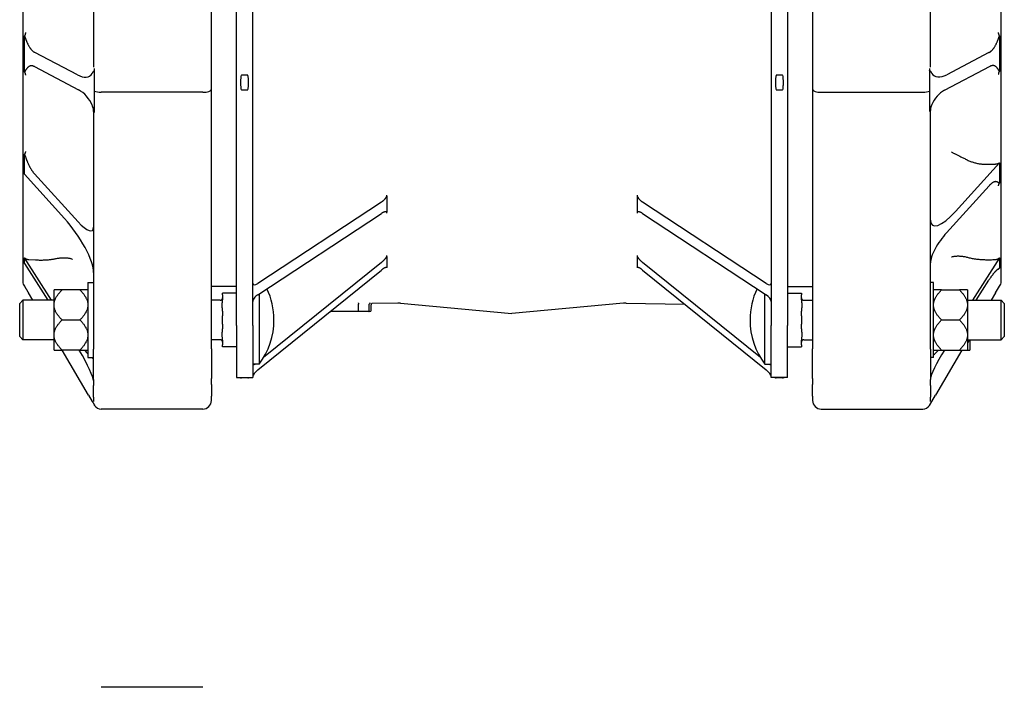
# Model space of a CAD drawing. Header units: millimetres. Extents: x 716 to 5005, y 168 to 1403.
# Tile 7 of 9: x 716 to 1109, y 894 to 1160. Entities that reach past the tile are written whole.
import ezdxf

# ---------------------------------------------------------------- set-up
doc = ezdxf.new("R2010")
doc.units = ezdxf.units.MM
doc.layers.add('DETAIL', color=2, linetype='Continuous')

msp = doc.modelspace()

# ---------------------------------------------------------------- linework, layer by layer
at = {"layer": 'DETAIL'}
for p, q in [((717.11, 1235.89), (717.11, 1055.38)), ((745.41, 1236.24), (745.41, 1140.91)), ((792.41, 1131.99), (792.41, 1236.36)), ((1032.41, 1236.36), (1032.41, 1131.99)), ((1079.41, 1140.96), (1079.41, 1236.24)), ((1107.71, 1055.38), (1107.71, 1235.99)), ((802.41, 1037.9), (802.41, 1231.88)), ((808.91, 1037.9), (808.91, 1231.88)), ((1015.91, 1231.88), (1015.91, 1037.9)), ((1022.41, 1231.88), (1022.41, 1037.9)), ((717.85, 1146.08), (717.85, 1153.43)), ((1106.98, 1153.47), (1106.98, 1146.08)), ((717.85, 1138.99), (717.85, 1146.08)), ((738.95, 1137.86), (722.01, 1146.75)), ((1102.79, 1146.73), (1085.92, 1137.89)), ((1106.98, 1146.08), (1106.98, 1139.26)), ((721.77, 1141.17), (739.36, 1131.94)), ((745.83, 1139.45), (745.83, 1140.39)), ((1079, 1140.44), (1079, 1139.49)), ((1085.06, 1131.73), (1103.28, 1141.29)), ((745.83, 1131.4), (745.83, 1139.45)), ((806.91, 1137.74), (804.41, 1137.74)), ((1020.41, 1137.74), (1017.91, 1137.74)), ((1079, 1139.49), (1079, 1131.4)), ((792.41, 1028.68), (792.41, 1131.99)), ((804.41, 1131.88), (806.91, 1131.88)), ((1017.91, 1131.88), (1020.41, 1131.88)), ((1032.41, 1131.99), (1032.41, 1028.68)), ((745.83, 1123.69), (745.83, 1131.4)), ((789.01, 1130.94), (748.41, 1130.94)), ((1035.81, 1130.94), (1076.41, 1130.94)), ((1079, 1131.4), (1079, 1124.02)), ((1079, 1124.02), (1079, 1123.26)), ((745.41, 1123.31), (745.41, 1028.55)), ((745.83, 1122.88), (745.83, 1123.69)), ((1079.41, 1028.55), (1079.41, 1123.69)), ((717.85, 1100.5), (717.85, 1106.26)), ((717.85, 1098.22), (717.85, 1100.5)), ((1106.98, 1102.79), (1089.41, 1083.42)), ((1102.95, 1102.22), (1105.29, 1102.31)), ((1106.94, 1102.78), (1106.98, 1102.79)), ((1106.98, 1102.79), (1106.98, 1100.5)), ((1106.98, 1100.5), (1106.98, 1094.63)), ((717.85, 1098.22), (733.81, 1080.62)), ((739.19, 1079.25), (721.87, 1098.35)), ((1085.86, 1074.94), (1102.82, 1093.64)), ((862.41, 1089.5), (862.41, 1089.94)), ((862.41, 1089.5), (862.41, 1086.28)), ((962.41, 1089.94), (962.41, 1089.5)), ((962.41, 1089.5), (962.41, 1086.28)), ((860.29, 1087.14), (810.91, 1054.68)), ((862.41, 1086.28), (862.41, 1083.06)), ((962.41, 1086.28), (962.41, 1083.06)), ((1013.91, 1054.68), (964.54, 1087.14)), ((810.91, 1050.17), (860.29, 1082.63)), ((862.41, 1082.75), (862.41, 1083.06)), ((962.41, 1083.06), (962.41, 1082.75)), ((964.54, 1082.63), (1013.91, 1050.17)), ((862.41, 1065.45), (862.41, 1065.78)), ((862.41, 1065.45), (862.41, 1063.27)), ((962.41, 1065.78), (962.41, 1065.45)), ((962.41, 1065.45), (962.41, 1063.27)), ((717.85, 1064.91), (717.88, 1064.91)), ((728.64, 1047.98), (717.85, 1064.91)), ((717.85, 1063.77), (717.85, 1064.91)), ((717.85, 1062.62), (717.85, 1063.77)), ((717.85, 1062.62), (727.18, 1047.98)), ((719.54, 1064.24), (722.21, 1064.09)), ((860.29, 1063.08), (813.28, 1025.15)), ((862.41, 1063.27), (862.41, 1061.09)), ((962.41, 1063.27), (962.41, 1061.09)), ((1011.54, 1025.15), (964.54, 1063.08)), ((1106.98, 1064.91), (1096.18, 1047.98)), ((1105.28, 1064.24), (1105.29, 1064.24)), ((1106.94, 1064.91), (1106.98, 1064.91)), ((1106.98, 1064.91), (1106.98, 1063.77)), ((1106.98, 1063.77), (1106.98, 1060.79)), ((810.91, 1020.19), (860.29, 1060.03)), ((862.41, 1060.92), (862.41, 1061.09)), ((962.41, 1061.09), (962.41, 1060.92)), ((964.54, 1060.03), (1013.91, 1020.19)), ((717.95, 1053.57), (717.85, 1053.58)), ((743.13, 1055.13), (743.13, 1025.13)), ((743.13, 1055.13), (745.41, 1055.13)), ((802.41, 1053.45), (792.41, 1053.45)), ((1022.41, 1053.45), (1032.41, 1053.45)), ((1080.69, 1055.13), (1079.41, 1055.13)), ((1080.69, 1025.13), (1080.69, 1055.13)), ((1097.65, 1047.98), (1102.78, 1056.04)), ((1105.4, 1050.9), (1106.98, 1053.58)), ((1106.98, 1053.58), (1106.88, 1053.57)), ((721.14, 1047.98), (719.42, 1050.9)), ((732.83, 1052.13), (729.63, 1052.13)), ((729.63, 1046.51), (729.63, 1052.13)), ((739.93, 1052.13), (732.83, 1052.13)), ((743.13, 1052.13), (739.93, 1052.13)), ((796.91, 1050.1), (796.91, 1050.81)), ((802.41, 1050.81), (796.91, 1050.81)), ((796.91, 1050.1), (796.91, 1048.23)), ((811.52, 1050.57), (811.52, 1022.53)), ((1013.3, 1022.53), (1013.3, 1050.57)), ((1022.41, 1050.81), (1027.91, 1050.81)), ((1027.91, 1050.81), (1027.91, 1050.1)), ((1027.91, 1048.23), (1027.91, 1050.1)), ((1083.89, 1052.13), (1080.69, 1052.13)), ((1083.89, 1052.13), (1090.99, 1052.13)), ((1094.19, 1052.13), (1090.99, 1052.13)), ((1094.19, 1052.13), (1094.19, 1046.51)), ((1105.4, 1050.9), (1103.68, 1047.98)), ((1105.4, 1050.9), (1105.4, 1050.9)), ((715.91, 1046.76), (717.13, 1047.98)), ((715.91, 1033.5), (715.91, 1046.76)), ((717.13, 1047.98), (717.13, 1032.28)), ((729.63, 1047.98), (717.13, 1047.98)), ((729.63, 1045.75), (729.63, 1046.51)), ((729.63, 1034.52), (729.63, 1045.75)), ((795.91, 1047.98), (792.41, 1047.98)), ((851.11, 1043.95), (851.11, 1046.42)), ((855.45, 1043.95), (855.45, 1046.39)), ((856.15, 1043.95), (856.15, 1046.21)), ((866.86, 1046.88), (856.64, 1046.71)), ((867.97, 1046.84), (912.41, 1042.67)), ((956.86, 1046.84), (912.41, 1042.67)), ((957.97, 1046.88), (981.33, 1046.48)), ((1028.91, 1047.98), (1032.41, 1047.98)), ((1094.19, 1047.98), (1107.69, 1047.98)), ((1094.19, 1046.51), (1094.19, 1045.75)), ((1094.19, 1045.75), (1094.19, 1034.52)), ((1107.69, 1032.28), (1107.69, 1047.98)), ((1108.91, 1046.76), (1107.69, 1047.98)), ((1108.91, 1046.76), (1108.91, 1033.5)), ((796.91, 1043.7), (796.91, 1041.83)), ((796.91, 1038.44), (796.91, 1041.83)), ((839.74, 1043.45), (840.11, 1043.45)), ((851.23, 1043.45), (840.11, 1043.45)), ((854.95, 1043.45), (851.23, 1043.45)), ((855.65, 1043.45), (854.95, 1043.45)), ((1027.91, 1041.83), (1027.91, 1043.7)), ((1027.91, 1041.83), (1027.91, 1038.44)), ((732.83, 1040.13), (739.93, 1040.13)), ((796.91, 1038.44), (796.91, 1036.57)), ((802.41, 1037.9), (802.41, 1017.17)), ((808.91, 1037.9), (808.91, 1017.17)), ((1015.91, 1017.17), (1015.91, 1037.9)), ((1022.41, 1017.17), (1022.41, 1037.9)), ((1027.91, 1036.57), (1027.91, 1038.44)), ((1083.89, 1040.13), (1090.99, 1040.13)), ((729.63, 1033.76), (729.63, 1034.52)), ((729.63, 1028.14), (729.63, 1033.76)), ((1094.19, 1034.52), (1094.19, 1033.76)), ((1094.19, 1033.76), (1094.19, 1028.14)), ((715.91, 1033.5), (717.13, 1032.28)), ((729.63, 1032.28), (717.13, 1032.28)), ((795.91, 1032.28), (792.41, 1032.28)), ((796.91, 1032.04), (796.91, 1030.16)), ((796.91, 1029.46), (796.91, 1030.16)), ((1027.91, 1030.16), (1027.91, 1032.04)), ((1027.91, 1030.16), (1027.91, 1029.46)), ((1028.91, 1032.28), (1032.41, 1032.28)), ((1094.44, 1032.28), (1094.19, 1031.87)), ((1094.19, 1032.28), (1107.69, 1032.28)), ((1095.19, 1032.28), (1095.19, 1028.14)), ((1108.91, 1033.5), (1107.69, 1032.28)), ((729.63, 1028.14), (732.83, 1028.14)), ((739.93, 1028.14), (732.83, 1028.14)), ((743.41, 1010.18), (732.83, 1028.14)), ((739.93, 1028.14), (743.13, 1028.14)), ((745.41, 1016.42), (745.41, 1028.55)), ((792.41, 1028.68), (792.41, 1016.75)), ((802.41, 1029.46), (796.91, 1029.46)), ((1022.41, 1029.46), (1027.91, 1029.46)), ((1032.41, 1016.75), (1032.41, 1028.68)), ((1079.41, 1028.55), (1079.41, 1016.42)), ((1080.69, 1028.14), (1083.89, 1028.14)), ((1091.99, 1028.14), (1081.41, 1010.18)), ((1083.89, 1028.14), (1090.99, 1028.14)), ((1090.99, 1028.14), (1094.19, 1028.14)), ((1094.19, 1028.14), (1095.19, 1028.14)), ((743.13, 1025.13), (745.41, 1025.13)), ((811.52, 1022.53), (808.91, 1022.53)), ((1013.3, 1022.53), (1015.91, 1022.53)), ((1080.69, 1025.13), (1079.41, 1025.13)), ((745.41, 1016.42), (745.41, 1014.07)), ((745.41, 1009.3), (745.41, 1014.07)), ((792.41, 1014.4), (792.41, 1016.75)), ((792.41, 1014.4), (792.41, 1009.7)), ((802.41, 1017.17), (808.91, 1017.17)), ((806.91, 1017.08), (804.41, 1017.08)), ((1022.41, 1017.17), (1015.91, 1017.17)), ((1020.41, 1017.08), (1017.91, 1017.08)), ((1032.41, 1016.75), (1032.41, 1014.4)), ((1032.41, 1009.7), (1032.41, 1014.4)), ((1079.41, 1014.07), (1079.41, 1016.42)), ((1079.41, 1014.07), (1079.41, 1009.3)), ((743.41, 1010.18), (744.88, 1007.68)), ((1079.94, 1007.68), (1081.41, 1010.18)), ((745.41, 1009.3), (745.41, 1007.68)), ((745.83, 1006.08), (745.83, 1006.15)), ((792.41, 1008), (792.41, 1009.7)), ((1032.41, 1009.7), (1032.41, 1008)), ((1079, 1006.08), (1079.94, 1007.68)), ((1079, 1006.15), (1079, 1006.08)), ((1079.41, 1007.68), (1079.41, 1009.3)), ((789.01, 1004.6), (748.41, 1004.6)), ((1035.81, 1004.6), (1076.41, 1004.6)), ((789.01, 893.66), (748.41, 893.66))]:
    msp.add_line(p, q, dxfattribs=at)
at = {"layer": 'DETAIL', "flags": 128}
for points in [[(718.24, 1154.73), (718.23, 1154.69), (718.23, 1154.65), (718.22, 1154.6), (718.21, 1154.56), (718.21, 1154.52), (718.2, 1154.47), (718.19, 1154.42), (718.18, 1154.38), (718.17, 1154.33), (718.15, 1154.28), (718.14, 1154.22), (718.13, 1154.17), (718.11, 1154.12), (718.09, 1154.06), (718.08, 1154), (718.06, 1153.94), (718.04, 1153.89), (718.01, 1153.82), (717.99, 1153.76), (717.96, 1153.7), (717.94, 1153.63), (717.91, 1153.57), (717.88, 1153.5), (717.85, 1153.43)], [(717.85, 1153.43), (717.89, 1153.32), (717.94, 1153.2), (717.98, 1153.07), (718.03, 1152.94), (718.08, 1152.8), (718.13, 1152.66), (718.18, 1152.51), (718.24, 1152.36), (718.29, 1152.21), (718.35, 1152.05), (718.41, 1151.89), (718.48, 1151.73), (718.54, 1151.56), (718.61, 1151.4), (718.67, 1151.23), (718.74, 1151.05), (718.82, 1150.88), (718.89, 1150.71), (718.97, 1150.54), (719.05, 1150.36), (719.13, 1150.19), (719.22, 1150.01), (719.31, 1149.82), (719.41, 1149.63)], [(1105.41, 1149.66), (1105.51, 1149.85), (1105.61, 1150.04), (1105.7, 1150.22), (1105.78, 1150.4), (1105.86, 1150.57), (1105.94, 1150.75), (1106.01, 1150.92), (1106.09, 1151.09), (1106.16, 1151.27), (1106.22, 1151.44), (1106.29, 1151.6), (1106.35, 1151.77), (1106.42, 1151.93), (1106.48, 1152.09), (1106.53, 1152.25), (1106.59, 1152.4), (1106.64, 1152.55), (1106.7, 1152.7), (1106.75, 1152.84), (1106.8, 1152.97), (1106.84, 1153.1), (1106.89, 1153.23), (1106.93, 1153.35), (1106.98, 1153.47)], [(1106.98, 1153.47), (1106.95, 1153.53), (1106.92, 1153.6), (1106.89, 1153.66), (1106.86, 1153.73), (1106.83, 1153.79), (1106.81, 1153.86), (1106.79, 1153.92), (1106.77, 1153.98), (1106.75, 1154.04), (1106.73, 1154.1), (1106.71, 1154.15), (1106.69, 1154.21), (1106.68, 1154.26), (1106.67, 1154.32), (1106.65, 1154.37), (1106.64, 1154.42), (1106.63, 1154.46), (1106.62, 1154.51), (1106.61, 1154.56), (1106.61, 1154.6), (1106.6, 1154.65), (1106.59, 1154.69), (1106.59, 1154.73), (1106.58, 1154.77)], [(719.41, 1149.63), (719.5, 1149.46), (719.6, 1149.29), (719.7, 1149.13), (719.8, 1148.97), (719.9, 1148.81), (720, 1148.66), (720.1, 1148.51), (720.21, 1148.37), (720.32, 1148.23), (720.42, 1148.1), (720.53, 1147.97), (720.64, 1147.85), (720.75, 1147.73), (720.87, 1147.61), (720.98, 1147.5), (721.09, 1147.4), (721.2, 1147.3), (721.32, 1147.21), (721.43, 1147.12), (721.55, 1147.03), (721.66, 1146.95), (721.78, 1146.88), (721.89, 1146.81), (722.01, 1146.75)], [(1102.79, 1146.73), (1102.9, 1146.8), (1103.02, 1146.87), (1103.14, 1146.94), (1103.25, 1147.02), (1103.37, 1147.11), (1103.49, 1147.2), (1103.6, 1147.29), (1103.72, 1147.39), (1103.83, 1147.5), (1103.94, 1147.61), (1104.06, 1147.72), (1104.17, 1147.84), (1104.28, 1147.97), (1104.39, 1148.1), (1104.5, 1148.23), (1104.61, 1148.37), (1104.71, 1148.52), (1104.82, 1148.67), (1104.92, 1148.82), (1105.02, 1148.98), (1105.12, 1149.14), (1105.22, 1149.31), (1105.32, 1149.48), (1105.41, 1149.66)], [(719.41, 1141.08), (719.31, 1141), (719.22, 1140.91), (719.13, 1140.83), (719.04, 1140.74), (718.96, 1140.65), (718.88, 1140.56), (718.81, 1140.47), (718.74, 1140.38), (718.67, 1140.29), (718.6, 1140.2), (718.53, 1140.1), (718.47, 1140.01), (718.41, 1139.91), (718.35, 1139.82), (718.29, 1139.73), (718.23, 1139.64), (718.18, 1139.55), (718.13, 1139.46), (718.08, 1139.37), (718.03, 1139.29), (717.98, 1139.21), (717.93, 1139.13), (717.89, 1139.06), (717.85, 1138.99)], [(721.77, 1141.17), (721.67, 1141.22), (721.56, 1141.27), (721.46, 1141.31), (721.36, 1141.35), (721.25, 1141.38), (721.15, 1141.41), (721.05, 1141.44), (720.94, 1141.45), (720.84, 1141.47), (720.74, 1141.48), (720.64, 1141.48), (720.54, 1141.48), (720.44, 1141.48), (720.34, 1141.47), (720.24, 1141.45), (720.14, 1141.43), (720.05, 1141.41), (719.95, 1141.37), (719.86, 1141.34), (719.77, 1141.3), (719.68, 1141.25), (719.59, 1141.2), (719.5, 1141.14), (719.41, 1141.08)], [(1105.41, 1141.26), (1105.33, 1141.31), (1105.25, 1141.36), (1105.17, 1141.4), (1105.09, 1141.44), (1105, 1141.47), (1104.92, 1141.5), (1104.83, 1141.53), (1104.75, 1141.55), (1104.66, 1141.56), (1104.57, 1141.57), (1104.48, 1141.58), (1104.39, 1141.58), (1104.3, 1141.58), (1104.21, 1141.58), (1104.12, 1141.57), (1104.03, 1141.55), (1103.93, 1141.53), (1103.84, 1141.51), (1103.75, 1141.48), (1103.65, 1141.45), (1103.56, 1141.42), (1103.47, 1141.38), (1103.37, 1141.33), (1103.28, 1141.29)], [(1106.98, 1139.26), (1106.93, 1139.32), (1106.89, 1139.4), (1106.85, 1139.47), (1106.8, 1139.55), (1106.75, 1139.63), (1106.7, 1139.71), (1106.65, 1139.8), (1106.59, 1139.88), (1106.54, 1139.97), (1106.48, 1140.06), (1106.42, 1140.15), (1106.36, 1140.24), (1106.3, 1140.33), (1106.23, 1140.42), (1106.16, 1140.51), (1106.09, 1140.6), (1106.02, 1140.69), (1105.95, 1140.77), (1105.87, 1140.86), (1105.78, 1140.95), (1105.7, 1141.03), (1105.61, 1141.11), (1105.51, 1141.18), (1105.41, 1141.26)], [(717.85, 1138.99), (717.88, 1138.93), (717.91, 1138.86), (717.93, 1138.79), (717.96, 1138.73), (717.98, 1138.67), (718, 1138.61), (718.02, 1138.55), (718.04, 1138.49), (718.06, 1138.44), (718.08, 1138.38), (718.09, 1138.33), (718.11, 1138.28), (718.12, 1138.23), (718.13, 1138.18), (718.14, 1138.13), (718.15, 1138.08), (718.16, 1138.04), (718.17, 1138), (718.17, 1137.96), (718.18, 1137.92), (718.19, 1137.88), (718.19, 1137.84), (718.2, 1137.81), (718.2, 1137.77)], [(744.84, 1138.39), (744.9, 1138.49), (744.96, 1138.58), (745.01, 1138.67), (745.06, 1138.75), (745.12, 1138.84), (745.16, 1138.92), (745.21, 1138.99), (745.26, 1139.06), (745.3, 1139.13), (745.34, 1139.2), (745.39, 1139.26), (745.43, 1139.31), (745.46, 1139.36), (745.5, 1139.4), (745.54, 1139.44), (745.57, 1139.47), (745.6, 1139.49), (745.64, 1139.5), (745.67, 1139.51), (745.7, 1139.52), (745.73, 1139.51), (745.76, 1139.5), (745.8, 1139.48), (745.83, 1139.45)], [(804.41, 1137.74), (804.29, 1137.54), (804.24, 1137.3), (804.2, 1137.06), (804.17, 1136.82), (804.15, 1136.57), (804.13, 1136.31), (804.11, 1136.06), (804.1, 1135.8), (804.09, 1135.55), (804.08, 1135.3), (804.08, 1135.05), (804.08, 1134.81), (804.08, 1134.57), (804.08, 1134.33), (804.09, 1134.07), (804.1, 1133.82), (804.11, 1133.57), (804.13, 1133.31), (804.15, 1133.06), (804.17, 1132.81), (804.2, 1132.56), (804.24, 1132.32), (804.29, 1132.09), (804.41, 1131.88)], [(806.91, 1131.88), (807.03, 1132.09), (807.09, 1132.32), (807.13, 1132.56), (807.15, 1132.81), (807.18, 1133.06), (807.2, 1133.31), (807.21, 1133.57), (807.23, 1133.82), (807.23, 1134.07), (807.24, 1134.33), (807.24, 1134.57), (807.24, 1134.81), (807.24, 1135.05), (807.24, 1135.3), (807.23, 1135.55), (807.23, 1135.8), (807.21, 1136.06), (807.2, 1136.31), (807.18, 1136.57), (807.15, 1136.82), (807.13, 1137.06), (807.09, 1137.3), (807.03, 1137.54), (806.91, 1137.74)], [(1017.91, 1137.74), (1017.79, 1137.54), (1017.74, 1137.3), (1017.7, 1137.06), (1017.67, 1136.82), (1017.65, 1136.57), (1017.63, 1136.31), (1017.61, 1136.06), (1017.6, 1135.8), (1017.59, 1135.55), (1017.58, 1135.3), (1017.58, 1135.05), (1017.58, 1134.81), (1017.58, 1134.57), (1017.58, 1134.33), (1017.59, 1134.07), (1017.6, 1133.82), (1017.61, 1133.57), (1017.63, 1133.31), (1017.65, 1133.06), (1017.67, 1132.81), (1017.7, 1132.56), (1017.74, 1132.32), (1017.79, 1132.09), (1017.91, 1131.88)], [(1020.41, 1131.88), (1020.53, 1132.09), (1020.59, 1132.32), (1020.63, 1132.56), (1020.65, 1132.81), (1020.68, 1133.06), (1020.7, 1133.31), (1020.71, 1133.57), (1020.73, 1133.82), (1020.73, 1134.07), (1020.74, 1134.33), (1020.74, 1134.57), (1020.74, 1134.81), (1020.74, 1135.05), (1020.74, 1135.3), (1020.73, 1135.55), (1020.73, 1135.8), (1020.71, 1136.06), (1020.7, 1136.31), (1020.68, 1136.57), (1020.65, 1136.82), (1020.63, 1137.06), (1020.59, 1137.3), (1020.53, 1137.54), (1020.41, 1137.74)], [(1079, 1139.49), (1079.03, 1139.52), (1079.06, 1139.54), (1079.09, 1139.55), (1079.13, 1139.56), (1079.16, 1139.56), (1079.19, 1139.55), (1079.22, 1139.53), (1079.26, 1139.51), (1079.29, 1139.48), (1079.32, 1139.44), (1079.36, 1139.4), (1079.4, 1139.35), (1079.44, 1139.3), (1079.48, 1139.24), (1079.52, 1139.18), (1079.56, 1139.11), (1079.61, 1139.04), (1079.66, 1138.96), (1079.71, 1138.88), (1079.76, 1138.79), (1079.81, 1138.71), (1079.87, 1138.62), (1079.92, 1138.52), (1079.98, 1138.43)], [(1106.66, 1138.12), (1106.66, 1138.16), (1106.67, 1138.19), (1106.67, 1138.23), (1106.68, 1138.27), (1106.68, 1138.31), (1106.69, 1138.35), (1106.7, 1138.39), (1106.71, 1138.44), (1106.72, 1138.48), (1106.73, 1138.53), (1106.74, 1138.57), (1106.75, 1138.62), (1106.76, 1138.67), (1106.78, 1138.72), (1106.79, 1138.77), (1106.81, 1138.82), (1106.82, 1138.87), (1106.84, 1138.92), (1106.86, 1138.97), (1106.88, 1139.03), (1106.9, 1139.08), (1106.93, 1139.14), (1106.95, 1139.2), (1106.98, 1139.26)], [(745.83, 1123.69), (745.8, 1123.7), (745.76, 1123.71), (745.73, 1123.73), (745.7, 1123.76), (745.67, 1123.79), (745.64, 1123.84), (745.61, 1123.89), (745.57, 1123.94), (745.54, 1124), (745.51, 1124.07), (745.47, 1124.15), (745.43, 1124.24), (745.39, 1124.33), (745.35, 1124.43), (745.31, 1124.53), (745.27, 1124.65), (745.22, 1124.76), (745.17, 1124.89), (745.12, 1125.02), (745.07, 1125.15), (745.02, 1125.29), (744.96, 1125.44), (744.91, 1125.58), (744.85, 1125.74)], [(745.41, 1123.31), (745.39, 1123.78), (745.33, 1124.24), (745.22, 1124.7), (745.08, 1125.13)], [(1079.97, 1126.02), (1079.92, 1125.88), (1079.86, 1125.74), (1079.81, 1125.6), (1079.75, 1125.46), (1079.7, 1125.33), (1079.65, 1125.21), (1079.61, 1125.09), (1079.56, 1124.97), (1079.52, 1124.86), (1079.47, 1124.76), (1079.43, 1124.66), (1079.39, 1124.57), (1079.36, 1124.48), (1079.32, 1124.41), (1079.28, 1124.33), (1079.25, 1124.27), (1079.22, 1124.21), (1079.18, 1124.17), (1079.15, 1124.12), (1079.12, 1124.09), (1079.09, 1124.06), (1079.06, 1124.04), (1079.03, 1124.03), (1079, 1124.02)], [(1079.74, 1125.42), (1079.6, 1125.01), (1079.5, 1124.58), (1079.43, 1124.13), (1079.41, 1123.69)], [(718.21, 1107.25), (718.21, 1107.22), (718.2, 1107.19), (718.2, 1107.15), (718.19, 1107.12), (718.19, 1107.09), (718.18, 1107.05), (718.17, 1107.01), (718.16, 1106.98), (718.15, 1106.94), (718.14, 1106.9), (718.12, 1106.86), (718.11, 1106.82), (718.1, 1106.78), (718.08, 1106.74), (718.06, 1106.69), (718.04, 1106.65), (718.02, 1106.6), (718, 1106.56), (717.98, 1106.51), (717.96, 1106.46), (717.93, 1106.41), (717.91, 1106.36), (717.88, 1106.31), (717.85, 1106.26)], [(717.85, 1106.26), (717.89, 1106.14), (717.94, 1106.01), (717.98, 1105.87), (718.03, 1105.73), (718.08, 1105.59), (718.13, 1105.44), (718.19, 1105.28), (718.24, 1105.13), (718.3, 1104.96), (718.36, 1104.8), (718.42, 1104.63), (718.48, 1104.46), (718.55, 1104.28), (718.61, 1104.1), (718.68, 1103.92), (718.76, 1103.73), (718.83, 1103.55), (718.91, 1103.36), (718.98, 1103.17), (719.06, 1102.97), (719.15, 1102.78), (719.23, 1102.58), (719.32, 1102.38), (719.41, 1102.19)], [(1087.82, 1107.12), (1088.01, 1107.02), (1088.21, 1106.91), (1088.42, 1106.81), (1088.64, 1106.69), (1088.86, 1106.58), (1089.09, 1106.46), (1089.34, 1106.34), (1089.58, 1106.21), (1089.84, 1106.08), (1090.1, 1105.95), (1090.37, 1105.82), (1090.65, 1105.68), (1090.93, 1105.54), (1091.22, 1105.39), (1091.52, 1105.25), (1091.83, 1105.1), (1092.14, 1104.95), (1092.45, 1104.79), (1092.78, 1104.63), (1093.11, 1104.47), (1093.45, 1104.31), (1093.79, 1104.14), (1094.14, 1103.97), (1094.49, 1103.79)], [(719.41, 1102.19), (719.5, 1102), (719.59, 1101.81), (719.68, 1101.62), (719.78, 1101.44), (719.88, 1101.26), (719.97, 1101.08), (720.07, 1100.9), (720.17, 1100.72), (720.27, 1100.55), (720.37, 1100.38), (720.48, 1100.22), (720.58, 1100.05), (720.69, 1099.89), (720.79, 1099.74), (720.9, 1099.58), (721, 1099.43), (721.11, 1099.28), (721.22, 1099.14), (721.33, 1099), (721.44, 1098.86), (721.54, 1098.73), (721.65, 1098.6), (721.76, 1098.47), (721.87, 1098.35)], [(1094.49, 1103.79), (1094.8, 1103.65), (1095.12, 1103.51), (1095.44, 1103.38), (1095.77, 1103.25), (1096.1, 1103.13), (1096.44, 1103.02), (1096.78, 1102.92), (1097.13, 1102.83), (1097.48, 1102.74), (1097.83, 1102.66), (1098.18, 1102.58), (1098.54, 1102.52), (1098.9, 1102.46), (1099.26, 1102.4), (1099.62, 1102.35), (1099.99, 1102.31), (1100.36, 1102.28), (1100.72, 1102.25), (1101.09, 1102.23), (1101.47, 1102.22), (1101.84, 1102.21), (1102.21, 1102.21), (1102.58, 1102.21), (1102.95, 1102.22)], [(1105.29, 1102.31), (1105.36, 1102.31), (1105.44, 1102.32), (1105.52, 1102.33), (1105.6, 1102.33), (1105.67, 1102.34), (1105.75, 1102.36), (1105.83, 1102.37), (1105.9, 1102.38), (1105.97, 1102.4), (1106.04, 1102.41), (1106.11, 1102.43), (1106.18, 1102.45), (1106.25, 1102.47), (1106.32, 1102.49), (1106.38, 1102.52), (1106.45, 1102.54), (1106.52, 1102.57), (1106.58, 1102.6), (1106.65, 1102.63), (1106.71, 1102.66), (1106.77, 1102.69), (1106.83, 1102.72), (1106.89, 1102.75), (1106.94, 1102.78)], [(1105.41, 1095.29), (1105.32, 1095.28), (1105.22, 1095.27), (1105.13, 1095.26), (1105.03, 1095.23), (1104.93, 1095.2), (1104.82, 1095.17), (1104.72, 1095.13), (1104.62, 1095.08), (1104.51, 1095.03), (1104.4, 1094.97), (1104.29, 1094.91), (1104.18, 1094.84), (1104.07, 1094.77), (1103.96, 1094.69), (1103.85, 1094.61), (1103.74, 1094.52), (1103.62, 1094.42), (1103.51, 1094.33), (1103.4, 1094.22), (1103.28, 1094.12), (1103.17, 1094), (1103.05, 1093.89), (1102.94, 1093.77), (1102.82, 1093.64)], [(1106.98, 1094.63), (1106.93, 1094.66), (1106.89, 1094.69), (1106.84, 1094.72), (1106.79, 1094.75), (1106.74, 1094.79), (1106.69, 1094.82), (1106.64, 1094.86), (1106.59, 1094.89), (1106.53, 1094.93), (1106.47, 1094.97), (1106.41, 1095), (1106.35, 1095.04), (1106.29, 1095.07), (1106.22, 1095.11), (1106.15, 1095.14), (1106.08, 1095.17), (1106.01, 1095.19), (1105.93, 1095.22), (1105.85, 1095.24), (1105.77, 1095.26), (1105.69, 1095.27), (1105.61, 1095.28), (1105.51, 1095.29), (1105.41, 1095.29)], [(1106.59, 1093.58), (1106.59, 1093.61), (1106.6, 1093.65), (1106.6, 1093.68), (1106.61, 1093.72), (1106.62, 1093.75), (1106.63, 1093.79), (1106.64, 1093.83), (1106.65, 1093.87), (1106.66, 1093.91), (1106.67, 1093.95), (1106.68, 1093.99), (1106.7, 1094.03), (1106.71, 1094.08), (1106.73, 1094.12), (1106.75, 1094.17), (1106.77, 1094.21), (1106.79, 1094.26), (1106.81, 1094.31), (1106.84, 1094.36), (1106.86, 1094.41), (1106.89, 1094.47), (1106.92, 1094.52), (1106.94, 1094.57), (1106.98, 1094.63)], [(860.29, 1087.14), (860.4, 1087.22), (860.52, 1087.3), (860.63, 1087.38), (860.75, 1087.47), (860.86, 1087.56), (860.97, 1087.65), (861.08, 1087.75), (861.18, 1087.85), (861.29, 1087.95), (861.39, 1088.05), (861.49, 1088.15), (861.59, 1088.25), (861.68, 1088.36), (861.77, 1088.46), (861.85, 1088.57), (861.93, 1088.67), (862.01, 1088.77), (862.08, 1088.88), (862.15, 1088.98), (862.21, 1089.08), (862.27, 1089.19), (862.32, 1089.29), (862.37, 1089.4), (862.41, 1089.5)], [(962.41, 1089.5), (962.46, 1089.38), (962.52, 1089.27), (962.58, 1089.15), (962.65, 1089.03), (962.72, 1088.92), (962.8, 1088.8), (962.88, 1088.69), (962.96, 1088.58), (963.05, 1088.47), (963.14, 1088.36), (963.23, 1088.26), (963.33, 1088.16), (963.42, 1088.06), (963.52, 1087.96), (963.62, 1087.87), (963.72, 1087.77), (963.82, 1087.69), (963.92, 1087.6), (964.02, 1087.52), (964.12, 1087.44), (964.23, 1087.36), (964.33, 1087.28), (964.43, 1087.21), (964.54, 1087.14)], [(862.41, 1083.06), (862.36, 1083.11), (862.31, 1083.15), (862.25, 1083.19), (862.18, 1083.22), (862.1, 1083.24), (862.03, 1083.25), (861.95, 1083.26), (861.86, 1083.26), (861.77, 1083.25), (861.68, 1083.24), (861.59, 1083.22), (861.5, 1083.2), (861.4, 1083.17), (861.3, 1083.14), (861.21, 1083.11), (861.11, 1083.07), (861.01, 1083.02), (860.91, 1082.98), (860.8, 1082.93), (860.7, 1082.87), (860.6, 1082.82), (860.5, 1082.75), (860.39, 1082.69), (860.29, 1082.63)], [(964.54, 1082.63), (964.42, 1082.7), (964.3, 1082.77), (964.19, 1082.84), (964.08, 1082.9), (963.97, 1082.95), (963.86, 1083.01), (963.75, 1083.05), (963.64, 1083.1), (963.54, 1083.14), (963.43, 1083.17), (963.33, 1083.2), (963.24, 1083.22), (963.15, 1083.24), (963.06, 1083.25), (962.97, 1083.25), (962.89, 1083.26), (962.82, 1083.25), (962.75, 1083.24), (962.68, 1083.23), (962.62, 1083.21), (962.56, 1083.18), (962.5, 1083.15), (962.46, 1083.11), (962.41, 1083.06)], [(860.29, 1063.08), (860.4, 1063.18), (860.52, 1063.27), (860.63, 1063.37), (860.75, 1063.47), (860.86, 1063.57), (860.97, 1063.67), (861.08, 1063.78), (861.18, 1063.88), (861.29, 1063.99), (861.39, 1064.09), (861.49, 1064.2), (861.59, 1064.3), (861.68, 1064.41), (861.77, 1064.51), (861.85, 1064.61), (861.93, 1064.71), (862.01, 1064.81), (862.08, 1064.9), (862.15, 1065), (862.21, 1065.09), (862.27, 1065.18), (862.32, 1065.27), (862.37, 1065.36), (862.41, 1065.45)], [(962.41, 1065.45), (962.46, 1065.35), (962.52, 1065.25), (962.58, 1065.15), (962.65, 1065.04), (962.72, 1064.94), (962.8, 1064.83), (962.88, 1064.73), (962.96, 1064.62), (963.05, 1064.52), (963.14, 1064.41), (963.23, 1064.31), (963.33, 1064.21), (963.42, 1064.1), (963.52, 1064), (963.62, 1063.9), (963.72, 1063.81), (963.82, 1063.71), (963.92, 1063.62), (964.02, 1063.52), (964.12, 1063.43), (964.23, 1063.34), (964.33, 1063.25), (964.43, 1063.17), (964.54, 1063.08)], [(1087.82, 1065.28), (1088.02, 1065.34), (1088.22, 1065.4), (1088.44, 1065.45), (1088.66, 1065.5), (1088.89, 1065.54), (1089.13, 1065.57), (1089.38, 1065.6), (1089.64, 1065.63), (1089.9, 1065.64), (1090.17, 1065.65), (1090.45, 1065.66), (1090.74, 1065.65), (1091.03, 1065.64), (1091.33, 1065.63), (1091.63, 1065.6), (1091.93, 1065.57), (1092.24, 1065.54), (1092.55, 1065.49), (1092.87, 1065.44), (1093.19, 1065.38), (1093.51, 1065.32), (1093.84, 1065.24), (1094.16, 1065.16), (1094.49, 1065.08)], [(1094.49, 1065.08), (1094.87, 1064.97), (1095.27, 1064.88), (1095.67, 1064.79), (1096.08, 1064.71), (1096.5, 1064.63), (1096.92, 1064.57), (1097.36, 1064.5), (1097.8, 1064.44), (1098.24, 1064.39), (1098.69, 1064.35), (1099.14, 1064.31), (1099.6, 1064.27), (1100.06, 1064.24), (1100.52, 1064.22), (1100.99, 1064.2), (1101.46, 1064.18), (1101.93, 1064.17), (1102.41, 1064.17), (1102.89, 1064.17), (1103.36, 1064.17), (1103.84, 1064.18), (1104.32, 1064.19), (1104.8, 1064.21), (1105.28, 1064.24)], [(717.88, 1064.91), (717.94, 1064.87), (717.99, 1064.82), (718.05, 1064.77), (718.11, 1064.73), (718.18, 1064.69), (718.24, 1064.64), (718.31, 1064.6), (718.37, 1064.57), (718.44, 1064.53), (718.51, 1064.5), (718.58, 1064.46), (718.64, 1064.44), (718.71, 1064.41), (718.78, 1064.38), (718.85, 1064.36), (718.92, 1064.34), (719, 1064.32), (719.07, 1064.3), (719.15, 1064.29), (719.23, 1064.27), (719.31, 1064.26), (719.38, 1064.25), (719.46, 1064.24), (719.54, 1064.24)], [(722.21, 1064.09), (722.56, 1064.08), (722.92, 1064.06), (723.28, 1064.05), (723.63, 1064.04), (723.99, 1064.04), (724.34, 1064.04), (724.69, 1064.04), (725.05, 1064.04), (725.4, 1064.05), (725.75, 1064.06), (726.09, 1064.08), (726.44, 1064.1), (726.78, 1064.12), (727.12, 1064.14), (727.46, 1064.17), (727.79, 1064.2), (728.13, 1064.24), (728.46, 1064.28), (728.78, 1064.32), (729.1, 1064.37), (729.42, 1064.42), (729.73, 1064.48), (730.03, 1064.54), (730.33, 1064.6)], [(730.33, 1064.6), (730.66, 1064.67), (730.99, 1064.73), (731.31, 1064.79), (731.63, 1064.83), (731.95, 1064.88), (732.27, 1064.91), (732.58, 1064.94), (732.89, 1064.95), (733.2, 1064.97), (733.5, 1064.97), (733.8, 1064.97), (734.09, 1064.96), (734.37, 1064.95), (734.65, 1064.92), (734.92, 1064.89), (735.19, 1064.86), (735.44, 1064.82), (735.69, 1064.77), (735.93, 1064.72), (736.16, 1064.66), (736.39, 1064.59), (736.6, 1064.52), (736.81, 1064.44), (737, 1064.36)], [(862.41, 1061.09), (862.36, 1061.11), (862.31, 1061.12), (862.25, 1061.12), (862.18, 1061.11), (862.1, 1061.1), (862.03, 1061.08), (861.95, 1061.06), (861.86, 1061.03), (861.77, 1060.99), (861.68, 1060.95), (861.59, 1060.9), (861.5, 1060.86), (861.4, 1060.8), (861.3, 1060.75), (861.21, 1060.69), (861.11, 1060.62), (861.01, 1060.56), (860.91, 1060.49), (860.8, 1060.42), (860.7, 1060.35), (860.6, 1060.27), (860.5, 1060.19), (860.39, 1060.11), (860.29, 1060.03)], [(964.54, 1060.03), (964.42, 1060.12), (964.3, 1060.21), (964.19, 1060.3), (964.08, 1060.38), (963.97, 1060.46), (963.86, 1060.53), (963.75, 1060.61), (963.64, 1060.67), (963.54, 1060.74), (963.43, 1060.8), (963.33, 1060.85), (963.24, 1060.9), (963.15, 1060.95), (963.06, 1060.99), (962.97, 1061.02), (962.89, 1061.05), (962.82, 1061.08), (962.75, 1061.1), (962.68, 1061.11), (962.62, 1061.12), (962.56, 1061.12), (962.5, 1061.12), (962.46, 1061.11), (962.41, 1061.09)], [(1105.29, 1064.24), (1105.36, 1064.24), (1105.44, 1064.25), (1105.52, 1064.26), (1105.6, 1064.27), (1105.67, 1064.29), (1105.75, 1064.3), (1105.83, 1064.32), (1105.9, 1064.34), (1105.97, 1064.36), (1106.04, 1064.38), (1106.11, 1064.41), (1106.18, 1064.44), (1106.25, 1064.46), (1106.32, 1064.5), (1106.38, 1064.53), (1106.45, 1064.57), (1106.52, 1064.6), (1106.58, 1064.64), (1106.65, 1064.69), (1106.71, 1064.73), (1106.77, 1064.77), (1106.83, 1064.82), (1106.89, 1064.87), (1106.94, 1064.91)], [(1105.41, 1059.54), (1105.32, 1059.45), (1105.22, 1059.34), (1105.12, 1059.23), (1105.02, 1059.12), (1104.92, 1059), (1104.82, 1058.88), (1104.71, 1058.75), (1104.6, 1058.62), (1104.5, 1058.49), (1104.39, 1058.35), (1104.28, 1058.2), (1104.17, 1058.05), (1104.05, 1057.9), (1103.94, 1057.75), (1103.83, 1057.59), (1103.71, 1057.43), (1103.6, 1057.27), (1103.48, 1057.1), (1103.37, 1056.93), (1103.25, 1056.76), (1103.13, 1056.58), (1103.02, 1056.4), (1102.9, 1056.22), (1102.78, 1056.04)], [(1106.98, 1060.79), (1106.93, 1060.76), (1106.89, 1060.73), (1106.84, 1060.7), (1106.8, 1060.67), (1106.75, 1060.64), (1106.7, 1060.6), (1106.64, 1060.57), (1106.59, 1060.53), (1106.53, 1060.49), (1106.47, 1060.45), (1106.41, 1060.41), (1106.35, 1060.36), (1106.29, 1060.32), (1106.22, 1060.27), (1106.15, 1060.21), (1106.08, 1060.16), (1106.01, 1060.1), (1105.93, 1060.03), (1105.86, 1059.97), (1105.78, 1059.89), (1105.69, 1059.82), (1105.61, 1059.73), (1105.51, 1059.64), (1105.41, 1059.54)], [(1106.58, 1060.25), (1106.59, 1060.26), (1106.59, 1060.28), (1106.6, 1060.3), (1106.6, 1060.32), (1106.61, 1060.33), (1106.62, 1060.35), (1106.63, 1060.37), (1106.64, 1060.39), (1106.65, 1060.41), (1106.66, 1060.43), (1106.68, 1060.45), (1106.69, 1060.48), (1106.71, 1060.5), (1106.73, 1060.52), (1106.74, 1060.55), (1106.76, 1060.57), (1106.78, 1060.6), (1106.81, 1060.62), (1106.83, 1060.65), (1106.86, 1060.68), (1106.88, 1060.7), (1106.91, 1060.73), (1106.94, 1060.76), (1106.98, 1060.79)], [(717.85, 1053.58), (717.89, 1053.51), (717.93, 1053.43), (717.98, 1053.35), (718.03, 1053.27), (718.07, 1053.19), (718.12, 1053.11), (718.18, 1053.01), (718.23, 1052.92), (718.29, 1052.82), (718.36, 1052.71), (718.42, 1052.6), (718.49, 1052.49), (718.56, 1052.37), (718.63, 1052.25), (718.7, 1052.12), (718.78, 1051.99), (718.86, 1051.86), (718.93, 1051.73), (719.01, 1051.6), (719.09, 1051.46), (719.18, 1051.32), (719.26, 1051.18), (719.34, 1051.04), (719.42, 1050.9)], [(719.42, 1050.9), (719.42, 1050.9), (719.42, 1050.9), (719.42, 1050.9), (719.42, 1050.9), (719.42, 1050.9), (719.42, 1050.9), (719.42, 1050.9), (719.42, 1050.9), (719.42, 1050.9), (719.42, 1050.9), (719.42, 1050.9), (719.42, 1050.9), (719.42, 1050.9), (719.42, 1050.9), (719.42, 1050.9), (719.42, 1050.9), (719.42, 1050.9), (719.42, 1050.9), (719.42, 1050.9), (719.42, 1050.9), (719.42, 1050.9), (719.42, 1050.9), (719.42, 1050.9), (719.42, 1050.9)], [(729.63, 1046.51), (729.65, 1046.74), (729.68, 1046.96), (729.72, 1047.18), (729.77, 1047.41), (729.83, 1047.63), (729.9, 1047.86), (729.98, 1048.08), (730.07, 1048.31), (730.17, 1048.53), (730.27, 1048.76), (730.39, 1048.99), (730.52, 1049.22), (730.65, 1049.45), (730.8, 1049.68), (730.95, 1049.92), (731.12, 1050.15), (731.3, 1050.39), (731.48, 1050.63), (731.68, 1050.87), (731.89, 1051.12), (732.11, 1051.37), (732.34, 1051.62), (732.58, 1051.87), (732.83, 1052.13)], [(739.93, 1052.13), (740.19, 1051.87), (740.43, 1051.62), (740.66, 1051.37), (740.88, 1051.12), (741.08, 1050.87), (741.28, 1050.63), (741.47, 1050.39), (741.64, 1050.15), (741.81, 1049.92), (741.97, 1049.68), (742.11, 1049.45), (742.25, 1049.22), (742.37, 1048.99), (742.49, 1048.76), (742.6, 1048.53), (742.7, 1048.31), (742.78, 1048.08), (742.86, 1047.86), (742.93, 1047.63), (742.99, 1047.41), (743.04, 1047.18), (743.08, 1046.96), (743.11, 1046.74), (743.13, 1046.51)], [(1080.69, 1046.51), (1080.71, 1046.74), (1080.74, 1046.96), (1080.78, 1047.18), (1080.83, 1047.41), (1080.89, 1047.63), (1080.96, 1047.86), (1081.04, 1048.08), (1081.13, 1048.31), (1081.23, 1048.53), (1081.33, 1048.76), (1081.45, 1048.99), (1081.58, 1049.22), (1081.71, 1049.45), (1081.86, 1049.68), (1082.01, 1049.92), (1082.18, 1050.15), (1082.36, 1050.39), (1082.54, 1050.63), (1082.74, 1050.87), (1082.95, 1051.12), (1083.17, 1051.37), (1083.4, 1051.62), (1083.64, 1051.87), (1083.89, 1052.13)], [(1090.99, 1052.13), (1091.25, 1051.87), (1091.49, 1051.62), (1091.72, 1051.37), (1091.94, 1051.12), (1092.14, 1050.87), (1092.34, 1050.63), (1092.53, 1050.39), (1092.7, 1050.15), (1092.87, 1049.92), (1093.03, 1049.68), (1093.17, 1049.45), (1093.31, 1049.22), (1093.43, 1048.99), (1093.55, 1048.76), (1093.66, 1048.53), (1093.76, 1048.31), (1093.84, 1048.08), (1093.92, 1047.86), (1093.99, 1047.63), (1094.05, 1047.41), (1094.1, 1047.18), (1094.14, 1046.96), (1094.17, 1046.74), (1094.19, 1046.51)], [(732.83, 1040.13), (732.58, 1040.39), (732.34, 1040.65), (732.11, 1040.9), (731.89, 1041.14), (731.68, 1041.39), (731.48, 1041.63), (731.3, 1041.87), (731.12, 1042.11), (730.95, 1042.35), (730.8, 1042.58), (730.65, 1042.81), (730.52, 1043.04), (730.39, 1043.27), (730.27, 1043.5), (730.17, 1043.73), (730.07, 1043.96), (729.98, 1044.18), (729.9, 1044.41), (729.83, 1044.63), (729.77, 1044.85), (729.72, 1045.08), (729.68, 1045.3), (729.65, 1045.53), (729.63, 1045.75)], [(743.13, 1045.75), (743.11, 1045.53), (743.08, 1045.3), (743.04, 1045.08), (742.99, 1044.85), (742.93, 1044.63), (742.86, 1044.41), (742.78, 1044.18), (742.7, 1043.96), (742.6, 1043.73), (742.49, 1043.5), (742.37, 1043.27), (742.25, 1043.04), (742.11, 1042.81), (741.97, 1042.58), (741.81, 1042.35), (741.64, 1042.11), (741.47, 1041.87), (741.28, 1041.63), (741.08, 1041.39), (740.88, 1041.14), (740.66, 1040.9), (740.43, 1040.65), (740.19, 1040.39), (739.93, 1040.13)], [(796.91, 1043.7), (796.91, 1043.89), (796.9, 1044.08), (796.88, 1044.27), (796.86, 1044.46), (796.83, 1044.64), (796.81, 1044.83), (796.79, 1045.02), (796.76, 1045.21), (796.74, 1045.41), (796.73, 1045.6), (796.72, 1045.79), (796.71, 1045.97), (796.72, 1046.15), (796.73, 1046.34), (796.74, 1046.53), (796.76, 1046.72), (796.79, 1046.92), (796.81, 1047.11), (796.83, 1047.3), (796.86, 1047.48), (796.88, 1047.66), (796.9, 1047.85), (796.91, 1048.05), (796.91, 1048.23)], [(851.03, 1046.94), (851.03, 1046.94), (851.04, 1046.93), (851.04, 1046.93), (851.04, 1046.92), (851.05, 1046.91), (851.05, 1046.9), (851.06, 1046.88), (851.06, 1046.87), (851.06, 1046.85), (851.07, 1046.83), (851.07, 1046.81), (851.07, 1046.79), (851.08, 1046.77), (851.08, 1046.75), (851.09, 1046.72), (851.09, 1046.69), (851.09, 1046.66), (851.1, 1046.63), (851.1, 1046.6), (851.1, 1046.57), (851.1, 1046.54), (851.11, 1046.5), (851.11, 1046.47), (851.11, 1046.43)], [(851.11, 1046.42), (851.11, 1046.42), (851.11, 1046.42), (851.11, 1046.42), (851.11, 1046.42), (851.11, 1046.42), (851.11, 1046.42), (851.11, 1046.42), (851.11, 1046.42), (851.11, 1046.42), (851.11, 1046.42), (851.11, 1046.42), (851.11, 1046.43), (851.11, 1046.43), (851.11, 1046.43), (851.11, 1046.43), (851.11, 1046.43), (851.11, 1046.43), (851.11, 1046.43), (851.11, 1046.43), (851.11, 1046.43), (851.11, 1046.43), (851.11, 1046.43), (851.11, 1046.43), (851.11, 1046.43)], [(855.76, 1046.84), (855.73, 1046.83), (855.68, 1046.8), (855.62, 1046.76), (855.55, 1046.69), (855.49, 1046.6), (855.46, 1046.5), (855.45, 1046.39)], [(856.64, 1046.71), (856.62, 1046.7), (856.58, 1046.7), (856.48, 1046.68), (856.39, 1046.63), (856.31, 1046.57), (856.24, 1046.49), (856.19, 1046.4), (856.16, 1046.31), (856.15, 1046.21)], [(1027.91, 1048.23), (1027.92, 1048.05), (1027.93, 1047.85), (1027.95, 1047.66), (1027.97, 1047.48), (1027.99, 1047.3), (1028.01, 1047.11), (1028.04, 1046.92), (1028.06, 1046.72), (1028.08, 1046.53), (1028.1, 1046.34), (1028.11, 1046.15), (1028.11, 1045.97), (1028.11, 1045.79), (1028.1, 1045.6), (1028.08, 1045.41), (1028.06, 1045.21), (1028.04, 1045.02), (1028.01, 1044.83), (1027.99, 1044.64), (1027.97, 1044.46), (1027.95, 1044.27), (1027.93, 1044.08), (1027.92, 1043.89), (1027.91, 1043.7)], [(1083.89, 1040.13), (1083.64, 1040.39), (1083.4, 1040.65), (1083.17, 1040.9), (1082.95, 1041.14), (1082.74, 1041.39), (1082.54, 1041.63), (1082.36, 1041.87), (1082.18, 1042.11), (1082.01, 1042.35), (1081.86, 1042.58), (1081.71, 1042.81), (1081.58, 1043.04), (1081.45, 1043.27), (1081.33, 1043.5), (1081.23, 1043.73), (1081.13, 1043.96), (1081.04, 1044.18), (1080.96, 1044.41), (1080.89, 1044.63), (1080.83, 1044.85), (1080.78, 1045.08), (1080.74, 1045.3), (1080.71, 1045.53), (1080.69, 1045.75)], [(1094.19, 1045.75), (1094.17, 1045.53), (1094.14, 1045.3), (1094.1, 1045.08), (1094.05, 1044.85), (1093.99, 1044.63), (1093.92, 1044.41), (1093.84, 1044.18), (1093.76, 1043.96), (1093.66, 1043.73), (1093.55, 1043.5), (1093.43, 1043.27), (1093.31, 1043.04), (1093.17, 1042.81), (1093.03, 1042.58), (1092.87, 1042.35), (1092.7, 1042.11), (1092.53, 1041.87), (1092.34, 1041.63), (1092.14, 1041.39), (1091.94, 1041.14), (1091.72, 1040.9), (1091.49, 1040.65), (1091.25, 1040.39), (1090.99, 1040.13)], [(840.11, 1043.45), (840.11, 1043.45), (840.12, 1043.45), (840.12, 1043.45), (840.12, 1043.46), (840.13, 1043.46), (840.13, 1043.47), (840.14, 1043.48), (840.14, 1043.49), (840.14, 1043.5), (840.15, 1043.51), (840.15, 1043.52), (840.15, 1043.54), (840.16, 1043.55), (840.16, 1043.57), (840.16, 1043.59), (840.17, 1043.61), (840.17, 1043.63), (840.17, 1043.65), (840.18, 1043.67), (840.18, 1043.7), (840.18, 1043.73), (840.18, 1043.75), (840.19, 1043.78), (840.19, 1043.81)], [(851.23, 1043.45), (851.22, 1043.45), (851.21, 1043.45), (851.2, 1043.45), (851.2, 1043.46), (851.19, 1043.47), (851.18, 1043.48), (851.17, 1043.49), (851.17, 1043.5), (851.16, 1043.51), (851.16, 1043.53), (851.15, 1043.55), (851.14, 1043.57), (851.14, 1043.59), (851.13, 1043.61), (851.13, 1043.64), (851.13, 1043.67), (851.12, 1043.7), (851.12, 1043.73), (851.12, 1043.76), (851.11, 1043.8), (851.11, 1043.83), (851.11, 1043.87), (851.11, 1043.91), (851.11, 1043.95)], [(729.63, 1034.52), (729.65, 1034.74), (729.68, 1034.97), (729.72, 1035.19), (729.77, 1035.41), (729.83, 1035.64), (729.9, 1035.86), (729.98, 1036.09), (730.07, 1036.31), (730.17, 1036.54), (730.27, 1036.77), (730.39, 1036.99), (730.52, 1037.22), (730.65, 1037.45), (730.8, 1037.69), (730.95, 1037.92), (731.12, 1038.16), (731.3, 1038.4), (731.48, 1038.64), (731.68, 1038.88), (731.89, 1039.12), (732.11, 1039.37), (732.34, 1039.62), (732.58, 1039.88), (732.83, 1040.13)], [(739.93, 1040.13), (740.19, 1039.88), (740.43, 1039.62), (740.66, 1039.37), (740.88, 1039.12), (741.08, 1038.88), (741.28, 1038.64), (741.47, 1038.4), (741.64, 1038.16), (741.81, 1037.92), (741.97, 1037.69), (742.11, 1037.45), (742.25, 1037.22), (742.37, 1036.99), (742.49, 1036.77), (742.6, 1036.54), (742.7, 1036.31), (742.78, 1036.09), (742.86, 1035.86), (742.93, 1035.64), (742.99, 1035.41), (743.04, 1035.19), (743.08, 1034.97), (743.11, 1034.74), (743.13, 1034.52)], [(1080.69, 1034.52), (1080.71, 1034.74), (1080.74, 1034.97), (1080.78, 1035.19), (1080.83, 1035.41), (1080.89, 1035.64), (1080.96, 1035.86), (1081.04, 1036.09), (1081.13, 1036.31), (1081.23, 1036.54), (1081.33, 1036.77), (1081.45, 1036.99), (1081.58, 1037.22), (1081.71, 1037.45), (1081.86, 1037.69), (1082.01, 1037.92), (1082.18, 1038.16), (1082.36, 1038.4), (1082.54, 1038.64), (1082.74, 1038.88), (1082.95, 1039.12), (1083.17, 1039.37), (1083.4, 1039.62), (1083.64, 1039.88), (1083.89, 1040.13)], [(1090.99, 1040.13), (1091.25, 1039.88), (1091.49, 1039.62), (1091.72, 1039.37), (1091.94, 1039.12), (1092.14, 1038.88), (1092.34, 1038.64), (1092.53, 1038.4), (1092.7, 1038.16), (1092.87, 1037.92), (1093.03, 1037.69), (1093.17, 1037.45), (1093.31, 1037.22), (1093.43, 1036.99), (1093.55, 1036.77), (1093.66, 1036.54), (1093.76, 1036.31), (1093.84, 1036.09), (1093.92, 1035.86), (1093.99, 1035.64), (1094.05, 1035.41), (1094.1, 1035.19), (1094.14, 1034.97), (1094.17, 1034.74), (1094.19, 1034.52)], [(732.83, 1028.14), (732.58, 1028.4), (732.34, 1028.65), (732.11, 1028.9), (731.89, 1029.15), (731.68, 1029.4), (731.48, 1029.64), (731.3, 1029.88), (731.12, 1030.12), (730.95, 1030.35), (730.8, 1030.59), (730.65, 1030.82), (730.52, 1031.05), (730.39, 1031.28), (730.27, 1031.51), (730.17, 1031.74), (730.07, 1031.96), (729.98, 1032.19), (729.9, 1032.41), (729.83, 1032.64), (729.77, 1032.86), (729.72, 1033.08), (729.68, 1033.31), (729.65, 1033.53), (729.63, 1033.76)], [(743.13, 1033.76), (743.11, 1033.53), (743.08, 1033.31), (743.04, 1033.08), (742.99, 1032.86), (742.93, 1032.64), (742.86, 1032.41), (742.78, 1032.19), (742.7, 1031.96), (742.6, 1031.74), (742.49, 1031.51), (742.37, 1031.28), (742.25, 1031.05), (742.11, 1030.82), (741.97, 1030.59), (741.81, 1030.35), (741.64, 1030.12), (741.47, 1029.88), (741.28, 1029.64), (741.08, 1029.4), (740.88, 1029.15), (740.66, 1028.9), (740.43, 1028.65), (740.19, 1028.4), (739.93, 1028.14)], [(796.91, 1032.04), (796.91, 1032.22), (796.9, 1032.41), (796.88, 1032.61), (796.86, 1032.79), (796.83, 1032.97), (796.81, 1033.16), (796.79, 1033.35), (796.76, 1033.55), (796.74, 1033.74), (796.73, 1033.93), (796.72, 1034.12), (796.71, 1034.3), (796.72, 1034.48), (796.73, 1034.67), (796.74, 1034.86), (796.76, 1035.06), (796.79, 1035.25), (796.81, 1035.44), (796.83, 1035.63), (796.86, 1035.81), (796.88, 1035.99), (796.9, 1036.19), (796.91, 1036.38), (796.91, 1036.57)], [(1027.91, 1036.57), (1027.92, 1036.38), (1027.93, 1036.19), (1027.95, 1035.99), (1027.97, 1035.81), (1027.99, 1035.63), (1028.01, 1035.44), (1028.04, 1035.25), (1028.06, 1035.06), (1028.08, 1034.86), (1028.1, 1034.67), (1028.11, 1034.48), (1028.11, 1034.3), (1028.11, 1034.12), (1028.1, 1033.93), (1028.08, 1033.74), (1028.06, 1033.55), (1028.04, 1033.35), (1028.01, 1033.16), (1027.99, 1032.97), (1027.97, 1032.79), (1027.95, 1032.61), (1027.93, 1032.41), (1027.92, 1032.22), (1027.91, 1032.04)], [(1083.89, 1028.14), (1083.64, 1028.4), (1083.4, 1028.65), (1083.17, 1028.9), (1082.95, 1029.15), (1082.74, 1029.4), (1082.54, 1029.64), (1082.36, 1029.88), (1082.18, 1030.12), (1082.01, 1030.35), (1081.86, 1030.59), (1081.71, 1030.82), (1081.58, 1031.05), (1081.45, 1031.28), (1081.33, 1031.51), (1081.23, 1031.74), (1081.13, 1031.96), (1081.04, 1032.19), (1080.96, 1032.41), (1080.89, 1032.64), (1080.83, 1032.86), (1080.78, 1033.08), (1080.74, 1033.31), (1080.71, 1033.53), (1080.69, 1033.76)], [(1094.19, 1033.76), (1094.17, 1033.53), (1094.14, 1033.31), (1094.1, 1033.08), (1094.05, 1032.86), (1093.99, 1032.64), (1093.92, 1032.41), (1093.84, 1032.19), (1093.76, 1031.96), (1093.66, 1031.74), (1093.55, 1031.51), (1093.43, 1031.28), (1093.31, 1031.05), (1093.17, 1030.82), (1093.03, 1030.59), (1092.87, 1030.35), (1092.7, 1030.12), (1092.53, 1029.88), (1092.34, 1029.64), (1092.14, 1029.4), (1091.94, 1029.15), (1091.72, 1028.9), (1091.49, 1028.65), (1091.25, 1028.4), (1090.99, 1028.14)], [(1094.88, 1032.28), (1094.86, 1032.23), (1094.84, 1032.17), (1094.81, 1032.11), (1094.79, 1032.05), (1094.77, 1031.99), (1094.74, 1031.93), (1094.72, 1031.87), (1094.69, 1031.81), (1094.67, 1031.75), (1094.64, 1031.69), (1094.61, 1031.63), (1094.58, 1031.57), (1094.55, 1031.51), (1094.52, 1031.45), (1094.49, 1031.39), (1094.46, 1031.33), (1094.43, 1031.27), (1094.4, 1031.21), (1094.37, 1031.15), (1094.33, 1031.09), (1094.3, 1031.03), (1094.26, 1030.97), (1094.23, 1030.91), (1094.19, 1030.85)], [(744.88, 1007.68), (744.94, 1007.58), (745, 1007.48), (745.05, 1007.39), (745.1, 1007.3), (745.15, 1007.22), (745.2, 1007.13), (745.25, 1007.05), (745.3, 1006.97), (745.34, 1006.9), (745.38, 1006.83), (745.42, 1006.76), (745.46, 1006.69), (745.5, 1006.63), (745.53, 1006.57), (745.57, 1006.52), (745.6, 1006.46), (745.63, 1006.41), (745.66, 1006.36), (745.69, 1006.31), (745.72, 1006.26), (745.74, 1006.22), (745.77, 1006.17), (745.8, 1006.12), (745.83, 1006.08)]]:
    msp.add_lwpolyline(points, dxfattribs=at)
at = {"layer": 'DETAIL'}
for centre, radius, start, end in [((719.68, 1055.38), 2.57, 180, 224.4499), ((1105.14, 1055.38), 2.57, 315.5501, 0), ((788.11, 1040.12), 29.3, 0.0357, 25.2258), ((1036.71, 1040.12), 29.3, 154.7742, 179.9643), ((795.91, 1048.98), 1, 270, 0), ((867.03, 1036.89), 10, 84.6373, 91), ((957.79, 1036.89), 10, 89, 95.3627), ((1028.91, 1048.98), 1, 180, 270), ((854.95, 1043.95), 0.5, 270, 0), ((855.65, 1043.95), 0.5, 270, 0), ((788.11, 1040.15), 29.3, 323.0366, 359.9643), ((1036.71, 1040.15), 29.3, 180.0357, 216.9634), ((795.91, 1031.28), 1, 0, 90), ((1028.91, 1031.28), 1, 90, 180), ((804.41, 1019.08), 2, 252.7461, 270), ((806.91, 1019.08), 2, 270, 287.2539), ((1017.91, 1019.08), 2, 252.7461, 270), ((1020.41, 1019.08), 2, 270, 287.2539)]:
    msp.add_arc(centre, radius, start, end, dxfattribs=at)
for centre, major_axis, ratio, start_param, end_param in [((738.95, 1144), (-5.3, 6.29), 0.586307, 2.178345, 3.326356), ((1085.92, 1144.08), (-5.35, -6.34), 0.586307, 6.096943, 7.246432), ((739.36, 1126.19), (-4.97, 5.89), 0.586307, 4.18477, 5.319938), ((789.01, 1131.99), (3.4, 0), 0.309055, 4.712389, 6.283185), ((1035.81, 1131.99), (-3.4, 0), 0.309055, 0, 1.570796), ((748.41, 1131.87), (-3, 0), 0.309055, 0.532376, 1.570796), ((1076.41, 1131.87), (3, 0), 0.309055, 4.712389, 5.750809), ((1085.06, 1126.36), (-4.64, -5.5), 0.586307, 4.10484, 5.226089), ((1089.41, 1091.02), (-9.22, -13.11), 0.296023, 5.884547, 7.455343), ((733.81, 1071.8), (-10.69, 15.21), 0.296023, 3.540231, 5.111028), ((739.19, 1083.98), (-5.73, 8.16), 0.296023, 1.969435, 3.540231), ((1085.86, 1070.04), (-5.94, -8.46), 0.296023, 4.31375, 5.884547), ((810.91, 1056.07), (-1.86, -1.74), 0.429841, 5.900226, 7.471022), ((1013.91, 1056.07), (1.86, -1.74), 0.429841, 5.095349, 6.666145), ((810.91, 1048.78), (-1.86, -1.74), 0.429841, 4.329429, 5.900226), ((1013.91, 1048.78), (1.86, -1.74), 0.429841, 0.38296, 1.953756), ((736.4, 1030.07), (8.87, -14.52), 0.107333, 0.173786, 1.372278), ((735.68, 1040.67), (9.58, -15.67), 0.107333, 5.569794, 5.758262), ((1085.93, 1027.12), (-6.42, -10.5), 0.107333, 4.680508, 6.1094), ((1091.31, 1044.9), (-11.72, -19.17), 0.107333, 0.294293, 0.576332), ((735.68, 1040.67), (9.58, -15.67), 0.107333, 6.067222, 6.368094), ((810.91, 1024.18), (-1.94, -1.79), 0.269014, 6.074473, 7.058803), ((1013.91, 1024.18), (1.94, -1.79), 0.269014, 5.507567, 6.491898), ((810.91, 1019.25), (-1.94, -1.79), 0.269014, 4.468882, 6.039678), ((1013.91, 1019.25), (1.94, -1.79), 0.269014, 0.243507, 1.814303), ((789.01, 1008), (0, 3.4), 0.999878, 3.141593, 4.712389), ((1035.81, 1008), (0, 3.4), 0.999878, 1.570796, 3.141593), ((748.41, 1007.6), (0, 3), 0.999878, 2.103172, 3.141593), ((1076.41, 1007.6), (0, 3), 0.999878, 3.141593, 4.180013)]:
    msp.add_ellipse(centre, major_axis=major_axis, ratio=ratio, start_param=start_param, end_param=end_param, dxfattribs=at)

doc.saveas('drawing.dxf')
